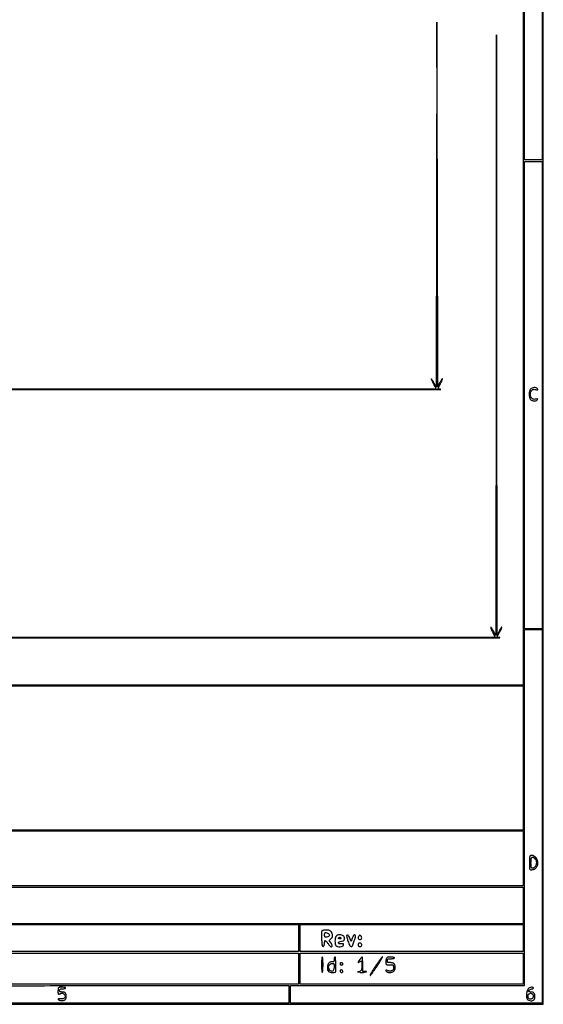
# Model space of a CAD drawing. Extents: x 117 to 3390, y 118 to 2363.
# Tile 9 of 12: x 2731 to 3390, y 118 to 1359. Entities that reach past the tile are written whole.
import ezdxf

# ---------------------------------------------------------------- set-up
doc = ezdxf.new("R2010")
doc.units = 0

msp = doc.modelspace()

# ---------------------------------------------------------------- linework, layer by layer
for points in [[(1852, 579.417766, 0.000025), (2422.124506, 579.414886, 0.000042), (2901.430443, 579.476278, 0.000001), (3335.690954, 579.568689, 0.94938), (3335.69938, 579.731486), (3331.89876, 580.126766), (3335.498321, 586.563383, 0.00977), (3336.816617, 589.032772, 0.017701), (3337.782598, 591.109244, 0.013974), (3338.413263, 592.725262, 0.519001), (3338.219879, 593, 0.240171), (3337.765027, 592.768142, 0.014978), (3336.888638, 591.481656, 0.019491), (3335.912272, 589.811763, 0.013021), (3334.920937, 587.83117), (3332.5, 582.662339), (3331.998692, 961.08117), (3331.497385, 1339.5), (3330.998692, 961), (3330.5, 582.5), (3327.682767, 587.849434, 0.010463), (3326.566554, 589.865457, 0.018237), (3325.546738, 591.481113, 0.013393), (3324.679414, 592.679946, 0.453518), (3324.367291, 592.700624, 0.288801), (3324.274626, 592.292178, 0.00842), (3324.920069, 590.556614, 0.014481), (3325.80426, 588.476006, 0.009169), (3326.948749, 586.101527), (3330.028451, 580.000673), (1847.264225, 579.75)], [(2074.5, 892.409616, 0.000032), (2530.585352, 892.404252, 0.000053), (2913.982812, 892.464853, 0.000001), (3261.239756, 892.557312, 0.93997), (3261.25, 892.723396, -0.013225), (3260.004207, 892.911572, -0.021193), (3258.954688, 893.144882, -0.016554), (3258.144336, 893.390437, -0.321283), (3258, 893.591875, -0.108191), (3258.072441, 893.922739, -0.001724), (3258.885479, 895.674516, -0.00445), (3259.859151, 897.706326, -0.002925), (3261.014395, 900.028517, 0.010587), (3262.110589, 902.319376, 0.019112), (3262.895546, 904.245877, 0.015797), (3263.384086, 905.73452, 0.500537), (3263.185333, 906, 0.242394), (3262.746444, 905.773951, 0.014069), (3261.87849, 904.481642, 0.018811), (3260.909771, 902.811792, 0.012509), (3259.920937, 900.831122), (3257.5, 895.662245), (3256.997862, 1125.581122), (3256.495724, 1355.5), (3255.997862, 1125.5), (3255.5, 895.5), (3252.682767, 900.849434, 0.009134), (3251.571081, 902.869933, 0.015848), (3250.565255, 904.49963, 0.010233), (3249.706229, 905.741569, 0.461835), (3249.430329, 905.763662, 0.299506), (3249.357, 905.408118, 0.00809), (3249.999609, 903.865868, 0.014243), (3250.866898, 902.021036, 0.008956), (3251.979446, 899.914228, -0.005202), (3253.124109, 897.785462, -0.007419), (3254.092446, 895.870241, -0.004435), (3254.865971, 894.245804, -0.103209), (3254.981885, 893.750421, -0.42106), (3254.680334, 893.441233), (2906.827491, 893.147345, -0.000099), (2524.233957, 892.900048, -0.000059), (2069.75, 892.75)], [(3337.319344, 2232.718517, 0.000003), (3240.334413, 2232.864313, 0.00024)]]:
    msp.add_lwpolyline(points, format="xyb")
for points in [[(117.463346, 2361.750305, 0.090812), (117.267992, 2360.684755), (117.20352, 2031.426652, 0.000066), (117.180761, 1669.125388, 0.00004), (117.244614, 1239), (117.5, 117.5), (1754, 117.5), (3390.5, 117.5), (3390.5, 1240), (3390.5, 2362.5), (1754.218732, 2362.750305, 0.000029), (901.86696, 2362.831312, 0.000162), (445.294791, 2362.700308, 0.000003), (118.547025, 2362.498846, 0.311453)], [(3389, 1476.5), (3389, 1182), (3378, 1182), (3367, 1182), (3367, 1475.833333, -0.000213), (3367.047919, 1588.549424, -0.000353), (3367.195833, 1683.548958, -0.000007), (3367.392021, 1769.672423, -0.198317), (3367.666667, 1770.333333, -0.178563), (3368.245497, 1770.600197, -0.004516), (3371.172917, 1770.804167, -0.009111), (3374.658388, 1770.951724, -0.006022), (3378.666667, 1771), (3389, 1771)], [(3374.488321, 892.987095, 0.068904), (3373.702499, 891.833453, 0.046689), (3373.130927, 890.346916, 0.040501), (3372.781959, 888.559447, 0.027969), (3372.666667, 886.5, 0.027969), (3372.781959, 884.440553, 0.040501), (3373.130927, 882.653084, 0.046689), (3373.702499, 881.166547, 0.068904), (3374.488321, 880.012905, 0.108739), (3376.389407, 878.659701, 0.084112), (3378.869313, 878.06818, 0.089081), (3381.272557, 878.336943, 0.148326), (3382.958758, 879.450307, 0.055327), (3383.448792, 880.194707, 0.441966), (3383.319854, 880.536572, 0.126858), (3382.648238, 880.621278, 0.008492), (3380.714412, 880.341081, -0.029857), (3378.849593, 880.151754, -0.094547), (3377.613691, 880.334816, -0.109132), (3376.632688, 880.940313, -0.047384), (3375.633209, 882.113281, -0.063321), (3374.473337, 884.316707, -0.089348), (3374.077308, 886.494988, -0.089561), (3374.466531, 888.670681, -0.063923), (3375.619016, 890.866457, -0.046702), (3376.627196, 892.052901, -0.117217), (3377.594954, 892.632666, -0.097192), (3378.834497, 892.772828, -0.026073), (3380.808582, 892.508088, 0.006708), (3382.926378, 892.140125, 0.136342), (3383.567317, 892.212471, 0.461092), (3383.681351, 892.552806, 0.038006), (3383.067121, 893.419124, 0.140814), (3381.327054, 894.605187, 0.092465), (3378.908209, 894.931482, 0.087866), (3376.419878, 894.360394, 0.109016)], [(3373.666667, 304.333333, 0.173108), (3373.401196, 303.773194, 0.006456), (3373.195833, 301.414583, 0.011027), (3373.048357, 298.574835, 0.007459), (3373, 295.333333, 0.005182), (3373.051344, 290.378994, 0.051901), (3373.308047, 288.326714, 0.164691), (3373.89947, 287.371957, 0.174166), (3374.9349, 287, 0.114975), (3379.196133, 287.993001, 0.13667), (3382.265337, 290.737187, 0.128162), (3383.596336, 294.82664, 0.094908), (3382.979532, 299.562018, 0.106413), (3381.36536, 302.311907, 0.088857), (3378.665705, 304.367252, 0.104462), (3375.799169, 305.146096, 0.213803)], [(3380, 301, -0.156456), (3381.680109, 297.733049, -0.112572), (3381.434141, 293.610557, -0.12273), (3379.477727, 290.256378, -0.202327), (3376.5, 289, -0.241448), (3375.764111, 289.377357, -0.103378), (3375.303571, 290.416667, -0.044348), (3375.061101, 292.386832, -0.008455), (3375, 296, -0.019151), (3375.188617, 300.922615, -0.179079), (3376.060457, 302.818628, -0.351953), (3377.536202, 302.979483, -0.054339)], [(3111.42719, 209.670857, 0.080952), (3111.238236, 208.761419, 0.005495), (3111.152581, 206.111648, 0.007759), (3111.13413, 202.934715, 0.005737), (3111.208575, 199.420857, 0.006435), (3111.41996, 194.78096, 0.034959), (3111.741879, 192.28538, 0.078085), (3112.236176, 190.948006, 0.271628), (3113, 190.5, 0.176213), (3113.67604, 190.745889, 0.106232), (3114.206009, 191.426728, 0.066184), (3114.585343, 192.580718, 0.025715), (3114.810365, 194.25, -0.017217), (3114.979139, 195.685839, -0.027654), (3115.232141, 196.892166, -0.026462), (3115.524221, 197.788714, -0.318645), (3115.810365, 197.978649, -0.196808), (3116.200344, 197.804682, -0.010771), (3117.124283, 196.794841, -0.0154), (3118.186278, 195.504604, -0.010535), (3119.314854, 193.978649, 0.013668), (3120.456929, 192.454509, 0.019379), (3121.560208, 191.168728, 0.01581), (3122.52595, 190.191577, 0.19223), (3123.005837, 190, 0.190572), (3124.051636, 190.413621, 0.210932), (3124.474616, 191.409143, 0.111948), (3124.097213, 192.971872, 0.044205), (3122.937655, 194.870455), (3120.783758, 197.783758), (3122.891879, 199.891879, 0.082477), (3124.320123, 201.889027, 0.098884), (3124.91125, 204.119152, 0.095815), (3124.607373, 206.460449, 0.072853), (3123.443296, 208.777494, 0.068039), (3122.413117, 209.890253, 0.090258), (3121.210039, 210.560078, 0.063398), (3119.535416, 210.901918, 0.018686), (3116.911911, 211, 0.018819), (3114.739018, 210.918189, 0.040644), (3113.087456, 210.657573, 0.055468), (3111.949335, 210.243963, 0.188431)], [(3118.802469, 207.355993, -0.155359), (3120.4923, 206.272974, -0.22712), (3120.915348, 204.587566, -0.192673), (3119.859978, 202.981702, -0.124167), (3117.75, 202.183578, -0.032648), (3116.185719, 202.106417, -0.194761), (3115.448405, 202.41875, -0.173213), (3115.08711, 203.181481, -0.024843), (3115, 204.933578, -0.024446), (3115.100806, 206.994181, -0.230403), (3115.551321, 207.727893, -0.192802), (3116.461829, 207.899509, -0.016769)], [(3129.035184, 203.065741, 0.089623), (3128.234737, 200.589322, 0.039046), (3128.041266, 197.126101, 0.038672), (3128.378547, 193.749267, 0.114121), (3129.289884, 191.618238, 0.181066), (3131.278083, 190.312293, 0.074375), (3134.545832, 190.068565, 0.078794), (3137.567343, 190.780148, 0.253966), (3138.829594, 192.325743, 0.082138), (3138.851189, 193.244392, 0.242597), (3138.497102, 193.744164, 0.126694), (3137.668745, 193.93493, 0.018637), (3135.93703, 193.825743, -0.058642), (3133.451882, 193.867776, -0.256311), (3132.310341, 194.710419, -0.389166), (3132.64662, 195.763231, -0.075868), (3134.678961, 196.546641, 0.009931), (3137.886661, 197.31917, 0.088778), (3139.196997, 197.92534, 0.175653), (3139.802592, 198.786923, 0.066323), (3140, 200.268615, 0.08769), (3139.622434, 202.404903, 0.142537), (3138.540278, 203.87969, 0.116388), (3136.65043, 204.730141, 0.047819), (3133.835184, 205, 0.0296), (3132.029862, 204.893031, 0.066272), (3130.701435, 204.552816, 0.086292), (3129.734284, 203.952879, 0.088233)], [(3135.5, 201, -0.210115), (3135.553029, 200.621971, -0.178861), (3135.314314, 200.29375, -0.100989), (3134.768372, 200.071437, -0.046386), (3134, 200, -0.046386), (3133.231628, 200.071437, -0.100989), (3132.685686, 200.29375, -0.178861), (3132.446971, 200.621971, -0.210115), (3132.5, 201, -0.057296), (3132.80183, 201.382513, -0.050113), (3133.195564, 201.70625, -0.052849), (3133.617099, 201.926995, -0.094481), (3134, 202, -0.094481), (3134.382901, 201.926995, -0.052849), (3134.804436, 201.70625, -0.050113), (3135.19817, 201.382513, -0.057296)], [(3142.75784, 204.424506, 0.248821), (3142.612088, 203.949396, 0.009249), (3143.012529, 202.057428, 0.014861), (3143.612101, 199.774123, 0.00968), (3144.433008, 197.174506, 0.019962), (3146.566752, 191.593056, 0.26285), (3148.260414, 190.30109, 0.33029), (3149.927392, 191.212699, 0.026673), (3151.890552, 196.141925, 0.007499), (3153.441368, 200.971938, 0.055678), (3153.883447, 203.341536, 0.183669), (3153.535047, 204.508674, 0.233463), (3152.540142, 205, 0.197363), (3151.876038, 204.727236, 0.053416), (3151.142324, 203.82846, 0.043721), (3150.434015, 202.502156, 0.028015), (3149.839702, 200.85931), (3148.599121, 196.71862), (3146.840566, 200.85931, 0.020575), (3145.661746, 203.345435, 0.092527), (3144.668784, 204.602807, 0.212038), (3143.726269, 204.894306, 0.168431)], [(3158.052222, 203.562923, 0.116052), (3157.331013, 202.113287, 0.135273), (3157.389802, 200.580294, 0.15519), (3158.197569, 199.437186, 0.163356), (3159.5, 199, 0.168), (3160.836623, 199.462149, 0.159069), (3161.638755, 200.661401, 0.140515), (3161.630649, 202.227219, 0.125914), (3160.800842, 203.62773, 0.029688), (3159.931526, 204.399518, 0.174297), (3159.361583, 204.589375, 0.182507), (3158.816464, 204.368726, 0.033117)], [(3157.364193, 193.506689, 0.071134), (3157.202853, 192.799741, 0.060571), (3157.232436, 192.034636, 0.062889), (3157.439231, 191.329453, 0.093908), (3157.8, 190.8, 0.166747), (3159.064085, 190.18165, 0.144478), (3160.52681, 190.421425, 0.150092), (3161.587197, 191.404159, 0.180854), (3161.812423, 192.735492, 0.154135), (3161.089035, 194.071954, 0.150407), (3159.722281, 194.766633, 0.164257), (3158.290763, 194.544505, 0.18322)], [(3111, 167.5, 0.008575), (3111.066212, 163.639392, 0.017647), (3111.276316, 160.625, 0.013417), (3111.576184, 158.361438, 0.368504), (3112, 158, 0.368504), (3112.423816, 158.361438, 0.013417), (3112.723684, 160.625, 0.017647), (3112.933788, 163.639392, 0.008575), (3113, 167.5, 0.008575), (3112.933788, 171.360608, 0.017647), (3112.723684, 174.375, 0.013417), (3112.423816, 176.638562, 0.368504), (3112, 177, 0.368504), (3111.576184, 176.638562, 0.013417), (3111.276316, 174.375, 0.017647), (3111.066212, 171.360608, 0.008575)], [(3127, 174, -0.030489), (3126.897906, 172.327286, -0.162059), (3126.510204, 171.510638, -0.169207), (3125.720777, 171.108654, -0.033951), (3124.122445, 171, 0.082238), (3121.789595, 170.613691, 0.134151), (3120.138961, 169.496694, 0.110078), (3119.079656, 167.510179, 0.044515), (3118.521828, 164.473063, 0.082337), (3118.785814, 160.793912, 0.187053), (3120.347622, 158.539024, 0.144145), (3123.375496, 157.572838, 0.043387), (3128.25, 157.88598, 0.369664), (3129.036649, 158.797947, 0.004166), (3128.995299, 167.509079, 0.004141), (3128.809323, 176.214319, 0.405558), (3128, 177, 0.254951), (3127.615738, 176.790443, 0.06271), (3127.29375, 176.11875, 0.048861), (3127.072766, 175.149251, 0.031626)], [(3159.25, 174.03651, 0.010837), (3157.498496, 171.713932, 0.131253), (3157.104762, 170.678722, 0.539617), (3157.496972, 170.359245, 0.046353), (3158.934259, 170.964816, -0.043793), (3160.819355, 171.77043, -0.359829), (3161.627039, 171.452998, -0.132343), (3161.94772, 170.155858, -0.00678), (3161.797717, 165.791345, -0.009336), (3161.551492, 162.099036, -0.076211), (3161.15499, 160.460264, -0.157875), (3160.391146, 159.558317, -0.079366), (3159, 158.975801), (3156.5, 158.368911), (3159.281269, 157.81715, 0.037657), (3160.577994, 157.66005, 0.020203), (3162.191042, 157.652171, 0.020008), (3163.845927, 157.777395, 0.029456), (3165.281269, 158.030333, 0.001171), (3167.496259, 158.562219, 0.212439), (3167.680619, 158.704318, 0.55309), (3167.614847, 158.82055, 0.002054), (3165.75, 158.897639), (3163, 159), (3163, 168, 0.007817), (3162.946102, 171.447062, 0.013097), (3162.779687, 174.339997, 0.006734), (3162.550225, 176.695221, 0.403433), (3162.25, 176.944671, 0.158964), (3161.841056, 176.777084, 0.01641), (3161.059375, 176.067575, 0.019126), (3160.166481, 175.133187, 0.014161)], [(3179.660945, 166.517164, 0.005637), (3176.705372, 161.969105, 0.00875), (3174.269295, 157.973365, 0.003787), (3172.294284, 154.543261, 0.212255), (3172.224782, 153.825654, 0.595458), (3172.58913, 153.761272, 0.005199), (3174.74821, 156.536621, 0.010137), (3177.332049, 160.076877, 0.005664), (3180.339055, 164.482836, 0.005637), (3183.294628, 169.030895, 0.00875), (3185.730705, 173.026635, 0.003787), (3187.705716, 176.456739, 0.212255), (3187.775218, 177.174346, 0.595458), (3187.41087, 177.238728, 0.005199), (3185.25179, 174.463379, 0.010137), (3182.667951, 170.923123, 0.005664)], [(3192.630286, 174.75, 0.021668), (3192.397985, 173.703852, 0.011939), (3192.200423, 172.408103, 0.011884), (3192.06247, 171.082074, 0.018644), (3192.013655, 169.937159, 0.055911), (3192.170391, 168.46934, 0.220221), (3192.70797, 167.764544, 0.114239), (3193.851979, 167.462449, 0.010978), (3196.75, 167.437159, -0.011746), (3199.771831, 167.406149, -0.132537), (3200.907141, 167.058325, -0.198723), (3201.492205, 166.234688, -0.032294), (3201.812823, 164.257185, -0.033915), (3201.862378, 162.51063, -0.111052), (3201.566521, 161.40131, -0.121467), (3200.842494, 160.581739, -0.044514), (3199.488729, 159.812911, -0.031927), (3198.074775, 159.274724, -0.078457), (3196.977522, 159.116439, -0.088105), (3195.963568, 159.310477, -0.04839), (3194.828527, 159.875013, 0.059006), (3193.216365, 160.63472, 0.250024), (3192.199011, 160.462694, 0.406593), (3192.090921, 159.700818, 0.077153), (3193.185443, 158.606351, 0.121505), (3195.330462, 157.725766, 0.063168), (3198.240745, 157.663023, 0.064056), (3201.007416, 158.318263, 0.145754), (3202.700738, 159.605413, 0.08694), (3203.595438, 161.420697, 0.063405), (3203.949697, 163.646392, 0.061368), (3203.736968, 165.96789, 0.06947), (3202.964816, 168.065741, 0.089585), (3202.252339, 168.964879, 0.088453), (3201.267392, 169.562763, 0.065607), (3199.891134, 169.896778, 0.026773), (3197.964816, 170, -0.016448), (3195.668412, 170.075565, -0.12484), (3194.646482, 170.407637, -0.20052), (3194.150807, 171.113185, -0.054212), (3194, 172.5, -0.058662), (3194.165617, 173.906761, -0.210352), (3194.7, 174.611111, -0.114574), (3195.820113, 174.931926, -0.012699), (3198.5, 175, 0.020945), (3200.224757, 175.072283, 0.033738), (3201.678125, 175.29375, 0.036969), (3202.732972, 175.611488, 0.31052), (3203, 176, 0.319867), (3202.722409, 176.38952, 0.032633), (3201.56551, 176.70625, 0.031224), (3199.988448, 176.927779, 0.019284), (3198.116631, 177, 0.014325), (3195.386679, 176.921773, 0.083165), (3193.986718, 176.603944, 0.148911), (3193.16842, 175.935642, 0.082303)], [(3126.804791, 164.258994, -0.045333), (3126.296875, 161.004223, -0.176982), (3125.172618, 159.345801, -0.265742), (3123.585649, 159.178172, -0.093057), (3121.621378, 160.52148, -0.131692), (3120.104894, 163.148577, -0.155139), (3120.236949, 166.00617, -0.161891), (3121.975801, 168.178579, -0.144697), (3124.754791, 169, -0.06583), (3126.072674, 168.825734, -0.228806), (3126.705133, 168.279023, -0.108133), (3126.929607, 167.128525, -0.010366)], [(3134.693853, 169.36052, 0.194761), (3134.381568, 168.62332, 0.172865), (3134.649978, 167.830294, 0.128462), (3135.462204, 167.217225, 0.098073), (3136.559017, 167, 0.103216), (3137.108867, 167.114729, 0.098834), (3137.576711, 167.440625, 0.096907), (3137.890211, 167.927451, 0.095012), (3138, 168.5, 0.179946), (3137.664381, 169.40236, 0.15216), (3136.79511, 169.94328, 0.132661), (3135.672804, 169.933008, 0.128822)], [(3134.570027, 160.113307, 0.157815), (3134.465542, 159.687312, 0.080573), (3134.594237, 159.145782, 0.06707), (3134.927196, 158.574976, 0.054071), (3135.421983, 158.064749, 0.14122), (3136.503699, 157.591846, 0.223986), (3137.449337, 157.893865, 0.214143), (3137.845721, 158.833908, 0.13346), (3137.5, 160, 0.104499), (3136.838943, 160.692994, 0.141453), (3136.021617, 160.963569, 0.147878), (3135.212611, 160.752703, 0.117694)], [(3070, 130), (3070, 119), (2775.5, 119), (2481, 119), (2481, 129.333333, -0.006022), (2481.048276, 133.341612, -0.009111), (2481.195833, 136.827083, -0.004516), (2481.399803, 139.754503, -0.178563), (2481.666667, 140.333333, -0.198317), (2482.327577, 140.607979, -0.000007), (2568.451042, 140.804167, -0.000353), (2663.450576, 140.952081, -0.000213), (2776.166667, 141), (3070, 141)], [(2779.666667, 138.333333, 0.142971), (2779.406347, 137.85838, 0.018415), (2779.195833, 136.70503, 0.020288), (2779.048747, 135.284001, 0.015644), (2779, 133.726345, 0.014906), (2779.059863, 131.71879, 0.091059), (2779.306659, 130.71567, 0.237393), (2779.779365, 130.332013, 0.151172), (2780.5, 130.393011, 0.000124), (2781.173898, 130.665905, 0.000078), (2781.962124, 130.985466, 0.000078), (2782.738107, 131.300344, 0.000143), (2783.371061, 131.55751, -0.202982), (2784.677924, 131.538799, -0.07479), (2786.26826, 130.53254, -0.071753), (2787.56375, 129.037752, -0.143685), (2788, 127.551016, -0.15539), (2787.509643, 126.011291, -0.118522), (2786.169718, 124.840291, -0.096935), (2784.188038, 124.251056, -0.073418), (2781.917162, 124.366568, 0.018811), (2780.477736, 124.598532, 0.088287), (2779.643927, 124.553497, 0.231195), (2779.276075, 124.253292, 0.189487), (2779.246655, 123.741071, 0.167043), (2779.625058, 123.24143, 0.047463), (2780.493902, 122.770466, 0.042149), (2781.640293, 122.393587, 0.033918), (2782.920552, 122.179665, 0.082635), (2785.799494, 122.373254, 0.124929), (2788.015736, 123.528764, 0.136045), (2789.291932, 125.514597, 0.107069), (2789.516149, 128.0724, 0.0315), (2789.005854, 130.742083, 0.137941), (2788.207189, 132.117781, 0.152548), (2786.856913, 132.800085, 0.041304), (2784.440983, 133, -0.023284), (2782.655067, 133.08321, -0.108772), (2781.680123, 133.395307, -0.176148), (2781.175143, 134.000254, -0.086932), (2781, 135, -0.086932), (2781.175143, 135.999746, -0.176148), (2781.680123, 136.604693, -0.108772), (2782.655067, 136.91679, -0.023284), (2784.440983, 137, 0.026918), (2785.803639, 137.073414, 0.033489), (2787.052725, 137.29375, 0.035556), (2788.04134, 137.613307, 0.159713), (2788.5, 138, 0.545223), (2788.159005, 138.715457, 0.022498), (2784.754523, 138.997675, 0.021588), (2781.121647, 138.977874, 0.186307)], [(3371.624116, 137.137146, 0.077718), (3370.935116, 136.086519, 0.02585), (3370.261309, 134.367813, 0.025018), (3369.700589, 132.35677, 0.026007), (3369.352151, 130.325552, 0.049976), (3369.284457, 126.568618, 0.126559), (3370.172211, 124.007216, 0.156863), (3372.031937, 122.521106, 0.091001), (3374.871429, 122, 0.071727), (3377.179083, 122.332752, 0.134277), (3378.772089, 123.31684, 0.127258), (3379.69548, 125.017949, 0.061115), (3380, 127.5, 0.061327), (3379.693185, 129.992058, 0.128797), (3378.762422, 131.691023, 0.134517), (3377.150445, 132.670483, 0.069756), (3374.8, 133, -0.027026), (3373.727111, 133.058033, -0.042582), (3372.8225, 133.235, -0.052312), (3372.185678, 133.491446, -0.277684), (3372, 133.8, -0.160852), (3372.350864, 134.862424, -0.070561), (3373.404453, 135.929941, -0.066662), (3374.805514, 136.728325, -0.096503), (3376.2, 137, 0.053595), (3376.888633, 137.074027, 0.073362), (3377.47125, 137.29375, 0.093122), (3377.862375, 137.618409, 0.17482), (3378, 138, 0.347039), (3377.326921, 138.852952, 0.092556), (3375.475855, 138.945716, 0.070752), (3373.256342, 138.317608, 0.104928)], [(3377.809932, 127.182742, -0.049391), (3377.520375, 125.848584, -0.120031), (3376.996264, 124.9963, -0.118969), (3376.135582, 124.476026, -0.048061), (3374.784878, 124.186943, -0.042501), (3373.344078, 124.143932, -0.141178), (3372.458046, 124.452984, -0.138099), (3371.860955, 125.191019, -0.039985), (3371.387419, 126.592534, -0.040157), (3371.160288, 127.951264, -0.088464), (3371.255727, 128.995918, -0.10191), (3371.690067, 129.849507, -0.066501), (3372.490681, 130.616844, -0.132955), (3374.444057, 131.367781, -0.170609), (3376.303822, 130.921898, -0.161683), (3377.543631, 129.379071, -0.118387)]]:
    msp.add_lwpolyline(points, format="xyb", close=True)
for points in [[(3365, 1428.5), (3365, 520), (2727.5, 520), (2090, 520), (2090, 331.5), (2090, 143), (1116.5, 143), (143, 143), (143, 1240), (143, 2337), (1754, 2337), (3365, 2337)], [(3389, 885.5), (3389, 591), (3378, 591), (3367, 591), (3367, 885.5), (3367, 1180), (3378, 1180), (3389, 1180)], [(3389, 354.5), (3389, 119), (3230.5, 119), (3072, 119), (3072, 130), (3072, 141), (3219.5, 141), (3367, 141), (3367, 365.5), (3367, 590), (3378, 590), (3389, 590)], [(3365, 428), (3365, 337), (2728.5, 337), (2092, 337), (2092, 428), (2092, 519), (2728.5, 519), (3365, 519)], [(3365, 301.5), (3365, 267), (2728.5, 267), (2092, 267), (2092, 301.5), (2092, 336), (2728.5, 336), (3365, 336)], [(3365, 242), (3365, 219), (2728.5, 219), (2092, 219), (2092, 242), (2092, 265), (2728.5, 265), (3365, 265)], [(3082, 201), (3082, 184), (2705, 184), (2328, 184), (2328, 201), (2328, 218), (2705, 218), (3082, 218)], [(3365, 201), (3365, 184), (3224.5, 184), (3084, 184), (3084, 201), (3084, 218), (3224.5, 218), (3365, 218)], [(3082, 162.5), (3082, 143), (2587, 143), (2092, 143), (2092, 162.5), (2092, 182), (2587, 182), (3082, 182)], [(3365, 162.5), (3365, 143), (3224.5, 143), (3084, 143), (3084, 162.5), (3084, 182), (3224.5, 182), (3365, 182)]]:
    msp.add_lwpolyline(points, close=True)

doc.saveas('drawing.dxf')
